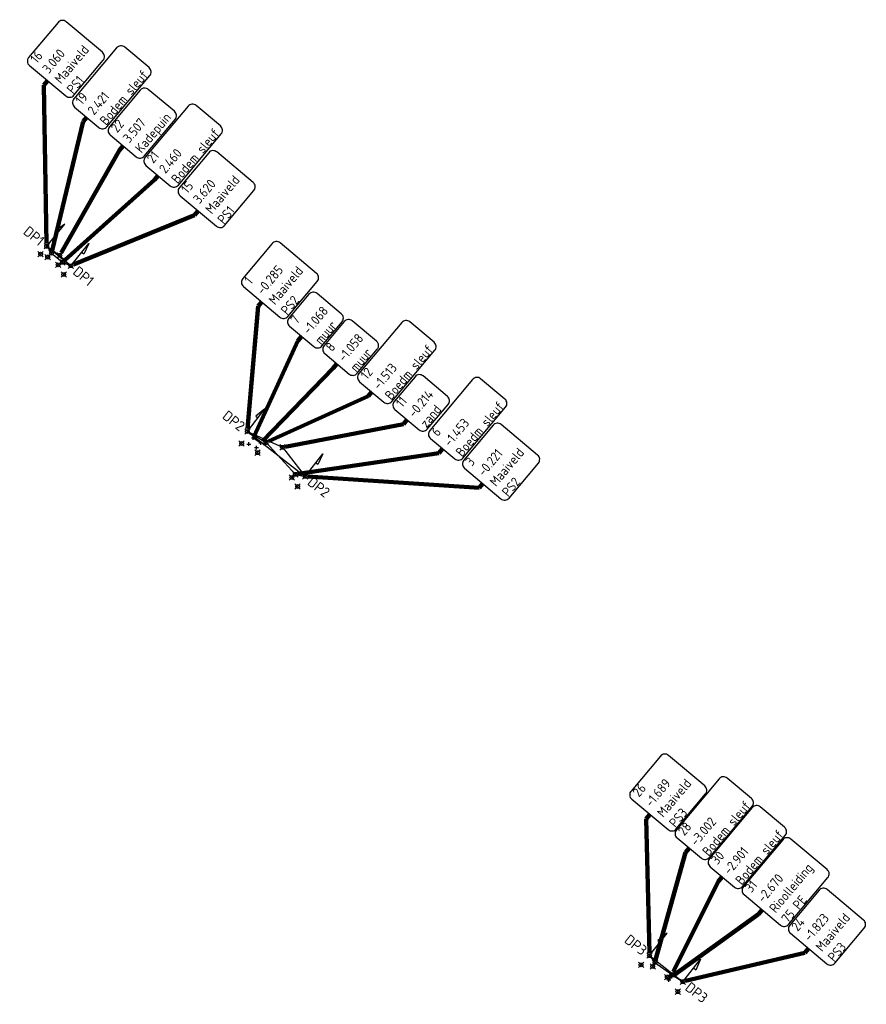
# Model space of a CAD drawing. Extents: x 108064 to 108442, y 445720 to 445860.
# Tile 1 of 3: x 108064 to 108108, y 445808 to 445860. Entities that reach past the tile are written whole.
import ezdxf
from ezdxf.enums import TextEntityAlignment as Align

# ---------------------------------------------------------------- set-up
doc = ezdxf.new("R2010")
doc.units = 0
doc.header["$LTSCALE"] = 7.5
doc.layers.get('0').update_dxf_attribs({"linetype": 'CONTINUOUS'})
for name, color, linetype in [('3dpoly bodem', 202, 'CONTINUOUS'), ('3dpoly kabels en leidingen', 12, 'CONTINUOUS'), ('3dpoly maaiveld', 52, 'CONTINUOUS'), ('MEETPUNT', 7, 'CONTINUOUS'), ('ONBEKENDE K en L', 103, 'CONTINUOUS'), ('PUNTOMSCHRIJVING', 7, 'CONTINUOUS'), ('R-WE-AL-PROFIELLOCATIE-S', 1, 'CONTINUOUS'), ('RIOLERING', 7, 'CONTINUOUS'), ('WATERLEIDING', 5, 'CONTINUOUS')]:
    doc.layers.add(name, color=color, linetype=linetype)
doc.styles.add('NLCS-ISO-ANNOTATIVE-T18', font='NLCS-ISO.ttf', dxfattribs={"height": 1.8})
doc.styles.get("Standard").update_dxf_attribs({"font": 'iso'})
doc.styles.add('Tekst25', font='isocp.shx', dxfattribs={"height": 2.5})
doc.dimstyles.get("Standard").update_dxf_attribs({"dimtxt": 1, "dimasz": 1, "dimexe": 0.18, "dimexo": 0.0625, "dimgap": 0.09, "dimtad": 0, "dimtih": 1, "dimtoh": 1, "dimdec": 3, "dimzin": 0, "dimdsep": 46, "dimtxsty": 'Standard', "dimcen": 0.09, "dimadec": 0, "dimazin": 0, "dimtfac": 1, "dimtdec": 3, "dimtofl": 0, "dimtmove": 0, "dimatfit": 3, "dimfxl": 1, "dimtolj": 1, "dimtzin": 0, "dimarcsym": 0})

# ---------------------------------------------------------------- blocks, each defined once
blk = doc.blocks.new('SAL-PROFIEL_LOCATIE_LINKS-SO')
at = {"color": 0, "linetype": 'ByBlock', "lineweight": -2}
blk.add_lwpolyline([(0, 0), (0, 5), (-0.5, 3), (0, 3)], dxfattribs=at)
at = {"color": 0, "linetype": 'ByBlock', "lineweight": -2, "style": 'NLCS-ISO-ANNOTATIVE-T18'}
blk.add_attdef('PROFNUMMER', text='', height=1.8, dxfattribs=at).set_placement((-1, 0), align=Align.MIDDLE_RIGHT)
blk = doc.blocks.new('SAL-PROFIEL_LOCATIE_RECHTS-SO')
at = {"color": 0, "linetype": 'ByBlock', "lineweight": -2}
blk.add_lwpolyline([(0, 0), (0, 5), (0.5, 3), (0, 3)], dxfattribs=at)
at = {"color": 0, "linetype": 'ByBlock', "lineweight": -2, "style": 'NLCS-ISO-ANNOTATIVE-T18'}
blk.add_attdef('PROFNUMMER', text='', height=1.8, dxfattribs=at).set_placement((1, 0), align=Align.MIDDLE_LEFT)
blk = doc.blocks.new('*U61')
at = {"color": 0, "linetype": 'ByBlock', "lineweight": -2, "transparency": 16777216}
for p, q in [((-0.71, -0.71), (0.71, 0.71)), ((-0.71, 0.71), (0.71, -0.71))]:
    blk.add_line(p, q, dxfattribs=at)
blk.add_circle((0, 0), 0.5, dxfattribs=at)
blk = doc.blocks.new('*U62', base_point=(108076.6, 445845.29, -0.285))
at = {"layer": 'PUNTOMSCHRIJVING', "color": 252, "linetype": 'ByBlock', "elevation": -0.285}
blk.add_lwpolyline([(108075.606, 445846.516, 0.414214), (108075.643, 445846.094), (108077.558, 445844.487, 0.414214), (108077.98, 445844.523), (108079.523, 445846.362, 0.414214), (108079.486, 445846.785), (108077.571, 445848.392, 0.414214), (108077.148, 445848.355), (108075.606, 445846.516)], format="xyb", dxfattribs=at)
at = {"layer": 'PUNTOMSCHRIJVING', "color": 252, "linetype": 'ByBlock', "insert": (108076.793, 445845.52, -0.285), "char_height": 0.5, "attachment_point": 4, "rotation": 50, "style": 'Tekst25'}
blk.add_mtext('1\\P-0.285\\PMaaiveld\\PPS2', dxfattribs=at)
blk = doc.blocks.new('*U66', base_point=(108075.544, 445837.84, -0.376))
at = {"layer": 'WATERLEIDING', "linetype": 'ByBlock', "lineweight": -2, "xscale": 0.2, "yscale": 0.2, "zscale": 0.2}
blk.add_blockref('*U61', (108075.544, 445837.84, -0.376), dxfattribs=at)
blk = doc.blocks.new('*U67', base_point=(108088.217, 445835.738, -0.221))
at = {"layer": 'PUNTOMSCHRIJVING', "color": 252, "linetype": 'ByBlock', "elevation": -0.221}
blk.add_lwpolyline([(108087.223, 445836.964, 0.414214), (108087.26, 445836.541), (108089.175, 445834.934, 0.414214), (108089.597, 445834.971), (108091.14, 445836.81, 0.414214), (108091.103, 445837.232), (108089.188, 445838.84, 0.414214), (108088.765, 445838.803), (108087.223, 445836.964)], format="xyb", dxfattribs=at)
at = {"layer": 'PUNTOMSCHRIJVING', "color": 252, "linetype": 'ByBlock', "insert": (108088.41, 445835.968, -0.221), "char_height": 0.5, "attachment_point": 4, "rotation": 50, "style": 'Tekst25'}
blk.add_mtext('3\\P-0.221\\PMaaiveld\\PPS2', dxfattribs=at)
blk = doc.blocks.new('*U71', base_point=(108078.487, 445835.585, -0.199))
at = {"layer": 'WATERLEIDING', "linetype": 'ByBlock', "lineweight": -2, "xscale": 0.2, "yscale": 0.2, "zscale": 0.2}
blk.add_blockref('*U61', (108078.487, 445835.585, -0.199), dxfattribs=at)
blk = doc.blocks.new('*U72', base_point=(108078.188, 445836.054, -1.459))
at = {"layer": 'WATERLEIDING', "linetype": 'ByBlock', "lineweight": -2, "xscale": 0.2, "yscale": 0.2, "zscale": 0.2}
blk.add_blockref('*U61', (108078.188, 445836.054, -1.459), dxfattribs=at)
blk = doc.blocks.new('*U73', base_point=(108086.109, 445837.571, -1.453))
at = {"layer": 'PUNTOMSCHRIJVING', "color": 252, "linetype": 'ByBlock', "elevation": -1.453}
blk.add_lwpolyline([(108085.433, 445838.529, 0.414214), (108085.47, 445838.107), (108086.747, 445837.035, 0.414214), (108087.17, 445837.072), (108089.42, 445839.754, 0.414214), (108089.383, 445840.177), (108088.107, 445841.248, 0.414214), (108087.684, 445841.211), (108085.433, 445838.529)], format="xyb", dxfattribs=at)
at = {"layer": 'PUNTOMSCHRIJVING', "color": 252, "linetype": 'ByBlock', "insert": (108086.302, 445837.801, -1.453), "char_height": 0.5, "attachment_point": 4, "rotation": 50, "style": 'Tekst25'}
blk.add_mtext('6\\P-1.453\\PBoedm sleuf', dxfattribs=at)
blk = doc.blocks.new('*U19')
at = {"color": 0, "linetype": 'ByBlock', "lineweight": -2, "transparency": 16777216}
for p, q in [((-1, 0), (1, 0)), ((0, -1), (0, 1))]:
    blk.add_line(p, q, dxfattribs=at)
blk = doc.blocks.new('*U77', base_point=(108078.701, 445843.47, -1.068))
at = {"layer": 'PUNTOMSCHRIJVING', "color": 252, "linetype": 'ByBlock', "elevation": -1.068}
blk.add_lwpolyline([(108078.025, 445844.428, 0.414214), (108078.062, 445844.005), (108079.339, 445842.934, 0.414214), (108079.762, 445842.971), (108080.822, 445844.235, 0.414214), (108080.785, 445844.657), (108079.509, 445845.729, 0.414214), (108079.086, 445845.692), (108078.025, 445844.428)], format="xyb", dxfattribs=at)
at = {"layer": 'PUNTOMSCHRIJVING', "color": 252, "linetype": 'ByBlock', "insert": (108078.894, 445843.699, -1.068), "char_height": 0.5, "attachment_point": 4, "rotation": 50, "style": 'Tekst25'}
blk.add_mtext('7\\P-1.068\\Pmuur', dxfattribs=at)
blk = doc.blocks.new('*U81', base_point=(108080.552, 445842.03, -1.058))
at = {"layer": 'PUNTOMSCHRIJVING', "color": 252, "linetype": 'ByBlock', "elevation": -1.058}
blk.add_lwpolyline([(108079.877, 445842.989, 0.414214), (108079.914, 445842.566), (108081.19, 445841.495, 0.414214), (108081.613, 445841.532), (108082.674, 445842.796, 0.414214), (108082.637, 445843.218), (108081.36, 445844.29, 0.414214), (108080.937, 445844.253), (108079.877, 445842.989)], format="xyb", dxfattribs=at)
at = {"layer": 'PUNTOMSCHRIJVING', "color": 252, "linetype": 'ByBlock', "insert": (108080.745, 445842.26, -1.058), "char_height": 0.5, "attachment_point": 4, "rotation": 50, "style": 'Tekst25'}
blk.add_mtext('8\\P-1.058\\Pmuur', dxfattribs=at)
blk = doc.blocks.new('*U85', base_point=(108076.326, 445837.624, -1.05))
at = {"layer": 'PUNTOMSCHRIJVING', "linetype": 'ByBlock', "lineweight": -2, "xscale": 0.1, "yscale": 0.1, "zscale": 0.1}
blk.add_blockref('*U19', (108076.326, 445837.624, -1.05), dxfattribs=at)
blk = doc.blocks.new('*U86', base_point=(108075.927, 445837.816, -1.067))
at = {"layer": 'PUNTOMSCHRIJVING', "linetype": 'ByBlock', "lineweight": -2, "xscale": 0.1, "yscale": 0.1, "zscale": 0.1}
blk.add_blockref('*U19', (108075.927, 445837.816, -1.067), dxfattribs=at)
blk = doc.blocks.new('*U87', base_point=(108084.24, 445839.096, -0.214))
at = {"layer": 'PUNTOMSCHRIJVING', "color": 252, "linetype": 'ByBlock', "elevation": -0.214}
blk.add_lwpolyline([(108083.565, 445840.054, 0.414214), (108083.602, 445839.631), (108084.879, 445838.56, 0.414214), (108085.301, 445838.597), (108086.394, 445839.899, 0.414214), (108086.357, 445840.322), (108085.08, 445841.393, 0.414214), (108084.658, 445841.356), (108083.565, 445840.054)], format="xyb", dxfattribs=at)
at = {"layer": 'PUNTOMSCHRIJVING', "color": 252, "linetype": 'ByBlock', "insert": (108084.433, 445839.325, -0.214), "char_height": 0.5, "attachment_point": 4, "rotation": 50, "style": 'Tekst25'}
blk.add_mtext('11\\P-0.214\\Pzand', dxfattribs=at)
blk = doc.blocks.new('*U91', base_point=(108082.386, 445840.557, -1.513))
at = {"layer": 'PUNTOMSCHRIJVING', "color": 252, "linetype": 'ByBlock', "elevation": -1.513}
blk.add_lwpolyline([(108081.711, 445841.516, 0.414214), (108081.748, 445841.093), (108083.025, 445840.021, 0.414214), (108083.447, 445840.058), (108085.698, 445842.741, 0.414214), (108085.661, 445843.163), (108084.384, 445844.235, 0.414214), (108083.961, 445844.198), (108081.711, 445841.516)], format="xyb", dxfattribs=at)
at = {"layer": 'PUNTOMSCHRIJVING', "color": 252, "linetype": 'ByBlock', "insert": (108082.579, 445840.787, -1.513), "char_height": 0.5, "attachment_point": 4, "rotation": 50, "style": 'Tekst25'}
blk.add_mtext('12\\P-1.513\\PBoedm sleuf', dxfattribs=at)
blk = doc.blocks.new('*U95', base_point=(108076.387, 445837.36, -1.498))
at = {"layer": 'WATERLEIDING', "linetype": 'ByBlock', "lineweight": -2, "xscale": 0.2, "yscale": 0.2, "zscale": 0.2}
blk.add_blockref('*U61', (108076.387, 445837.36, -1.498), dxfattribs=at)
blk = doc.blocks.new('*U96', base_point=(108066.198, 445846.731, 3.622))
at = {"layer": 'WATERLEIDING', "linetype": 'ByBlock', "lineweight": -2, "xscale": 0.2, "yscale": 0.2, "zscale": 0.2}
blk.add_blockref('*U61', (108066.198, 445846.731, 3.622), dxfattribs=at)
blk = doc.blocks.new('*U97', base_point=(108073.269, 445850.068, 3.62))
at = {"layer": 'PUNTOMSCHRIJVING', "color": 252, "linetype": 'ByBlock', "elevation": 3.62}
blk.add_lwpolyline([(108072.274, 445851.294, 0.414214), (108072.311, 445850.871), (108074.227, 445849.264, 0.414214), (108074.649, 445849.301), (108076.192, 445851.14, 0.414214), (108076.155, 445851.562), (108074.24, 445853.169, 0.414214), (108073.817, 445853.132), (108072.274, 445851.294)], format="xyb", dxfattribs=at)
at = {"layer": 'PUNTOMSCHRIJVING', "color": 252, "linetype": 'ByBlock', "insert": (108073.462, 445850.297, 3.62), "char_height": 0.5, "attachment_point": 4, "rotation": 50, "style": 'Tekst25'}
blk.add_mtext('15\\P3.620\\PMaaiveld\\PPS1', dxfattribs=at)
blk = doc.blocks.new('*U101', base_point=(108065.349, 445856.915, 3.06))
at = {"layer": 'PUNTOMSCHRIJVING', "color": 252, "linetype": 'ByBlock', "elevation": 3.06}
blk.add_lwpolyline([(108064.354, 445858.141, 0.414214), (108064.391, 445857.719), (108066.306, 445856.112, 0.414214), (108066.729, 445856.149), (108068.271, 445857.987, 0.414214), (108068.235, 445858.41), (108066.319, 445860.017, 0.414214), (108065.897, 445859.98), (108064.354, 445858.141)], format="xyb", dxfattribs=at)
at = {"layer": 'PUNTOMSCHRIJVING', "color": 252, "linetype": 'ByBlock', "insert": (108065.541, 445857.145, 3.06), "char_height": 0.5, "attachment_point": 4, "rotation": 50, "style": 'Tekst25'}
blk.add_mtext('16\\P3.060\\PMaaiveld\\PPS1', dxfattribs=at)
blk = doc.blocks.new('*U105', base_point=(108064.981, 445847.799, 3.067))
at = {"layer": 'WATERLEIDING', "linetype": 'ByBlock', "lineweight": -2, "xscale": 0.2, "yscale": 0.2, "zscale": 0.2}
blk.add_blockref('*U61', (108064.981, 445847.799, 3.067), dxfattribs=at)
blk = doc.blocks.new('*U106', base_point=(108065.355, 445847.645, 2.445))
at = {"layer": 'WATERLEIDING', "linetype": 'ByBlock', "lineweight": -2, "xscale": 0.2, "yscale": 0.2, "zscale": 0.2}
blk.add_blockref('*U61', (108065.355, 445847.645, 2.445), dxfattribs=at)
blk = doc.blocks.new('*U107', base_point=(108067.404, 445854.998, 2.421))
at = {"layer": 'PUNTOMSCHRIJVING', "color": 252, "linetype": 'ByBlock', "elevation": 2.421}
blk.add_lwpolyline([(108066.729, 445855.956, 0.414214), (108066.766, 445855.533), (108068.042, 445854.462, 0.414214), (108068.465, 445854.499), (108070.716, 445857.181, 0.414214), (108070.679, 445857.604), (108069.402, 445858.675, 0.414214), (108068.979, 445858.638), (108066.729, 445855.956)], format="xyb", dxfattribs=at)
at = {"layer": 'PUNTOMSCHRIJVING', "color": 252, "linetype": 'ByBlock', "insert": (108067.597, 445855.228, 2.421), "char_height": 0.5, "attachment_point": 4, "rotation": 50, "style": 'Tekst25'}
blk.add_mtext('19\\P2.421\\PBodem sleuf', dxfattribs=at)
blk = doc.blocks.new('*U111', base_point=(108065.904, 445847.233, 2.616))
at = {"layer": 'WATERLEIDING', "linetype": 'ByBlock', "lineweight": -2, "xscale": 0.2, "yscale": 0.2, "zscale": 0.2}
blk.add_blockref('*U61', (108065.904, 445847.233, 2.616), dxfattribs=at)
blk = doc.blocks.new('*U112', base_point=(108071.159, 445851.93, 2.46))
at = {"layer": 'PUNTOMSCHRIJVING', "color": 252, "linetype": 'ByBlock', "elevation": 2.46}
blk.add_lwpolyline([(108070.483, 445852.889, 0.414214), (108070.52, 445852.466), (108071.797, 445851.394, 0.414214), (108072.22, 445851.431), (108074.47, 445854.114, 0.414214), (108074.433, 445854.536), (108073.157, 445855.608, 0.414214), (108072.734, 445855.571), (108070.483, 445852.889)], format="xyb", dxfattribs=at)
at = {"layer": 'PUNTOMSCHRIJVING', "color": 252, "linetype": 'ByBlock', "insert": (108071.352, 445852.16, 2.46), "char_height": 0.5, "attachment_point": 4, "rotation": 50, "style": 'Tekst25'}
blk.add_mtext('21\\P2.460\\PBodem sleuf', dxfattribs=at)
blk = doc.blocks.new('*U116', base_point=(108069.323, 445853.491, 3.507))
at = {"layer": 'PUNTOMSCHRIJVING', "color": 252, "linetype": 'ByBlock', "elevation": 3.507}
blk.add_lwpolyline([(108068.599, 445854.49, 0.414214), (108068.636, 445854.067), (108070.009, 445852.915, 0.414214), (108070.431, 445852.952), (108072.052, 445854.883, 0.414214), (108072.015, 445855.306), (108070.642, 445856.458, 0.414214), (108070.219, 445856.421), (108068.599, 445854.49)], format="xyb", dxfattribs=at)
at = {"layer": 'PUNTOMSCHRIJVING', "color": 252, "linetype": 'ByBlock', "insert": (108069.515, 445853.721, 3.507), "char_height": 0.5, "attachment_point": 4, "rotation": 50, "style": 'Tekst25'}
blk.add_mtext('22\\P3.507\\PKadepuin', dxfattribs=at)
blk = doc.blocks.new('*U120', base_point=(108098.47, 445809.026, -1.877))
at = {"layer": 'WATERLEIDING', "linetype": 'ByBlock', "lineweight": -2, "xscale": 0.2, "yscale": 0.2, "zscale": 0.2}
blk.add_blockref('*U61', (108098.47, 445809.026, -1.877), dxfattribs=at)
blk = doc.blocks.new('*U121', base_point=(108105.344, 445811.289, -1.823))
at = {"layer": 'PUNTOMSCHRIJVING', "color": 252, "linetype": 'ByBlock', "elevation": -1.823}
blk.add_lwpolyline([(108104.349, 445812.515, 0.414214), (108104.386, 445812.092), (108106.301, 445810.485, 0.414214), (108106.724, 445810.522), (108108.267, 445812.36, 0.414214), (108108.23, 445812.783), (108106.314, 445814.39, 0.414214), (108105.892, 445814.353), (108104.349, 445812.515)], format="xyb", dxfattribs=at)
at = {"layer": 'PUNTOMSCHRIJVING', "color": 252, "linetype": 'ByBlock', "insert": (108105.537, 445811.518, -1.823), "char_height": 0.5, "attachment_point": 4, "rotation": 50, "style": 'Tekst25'}
blk.add_mtext('24\\P-1.823\\PMaaiveld\\PPS3', dxfattribs=at)
blk = doc.blocks.new('*U125', base_point=(108096.537, 445810.431, -1.728))
at = {"layer": 'WATERLEIDING', "linetype": 'ByBlock', "lineweight": -2, "xscale": 0.2, "yscale": 0.2, "zscale": 0.2}
blk.add_blockref('*U61', (108096.537, 445810.431, -1.728), dxfattribs=at)
blk = doc.blocks.new('*U126', base_point=(108097.003, 445818.345, -1.689))
at = {"layer": 'PUNTOMSCHRIJVING', "color": 252, "linetype": 'ByBlock', "elevation": -1.689}
blk.add_lwpolyline([(108096.008, 445819.572, 0.414214), (108096.045, 445819.149), (108097.961, 445817.542, 0.414214), (108098.383, 445817.579), (108099.926, 445819.417, 0.414214), (108099.889, 445819.84), (108097.974, 445821.447, 0.414214), (108097.551, 445821.41), (108096.008, 445819.572)], format="xyb", dxfattribs=at)
at = {"layer": 'PUNTOMSCHRIJVING', "color": 252, "linetype": 'ByBlock', "insert": (108097.196, 445818.575, -1.689), "char_height": 0.5, "attachment_point": 4, "rotation": 50, "style": 'Tekst25'}
blk.add_mtext('26\\P-1.689\\PMaaiveld\\PPS3', dxfattribs=at)
blk = doc.blocks.new('*U130', base_point=(108097.149, 445810.345, -3.042))
at = {"layer": 'WATERLEIDING', "linetype": 'ByBlock', "lineweight": -2, "xscale": 0.2, "yscale": 0.2, "zscale": 0.2}
blk.add_blockref('*U61', (108097.149, 445810.345, -3.042), dxfattribs=at)
blk = doc.blocks.new('*U131', base_point=(108099.067, 445816.576, -3.002))
at = {"layer": 'PUNTOMSCHRIJVING', "color": 252, "linetype": 'ByBlock', "elevation": -3.002}
blk.add_lwpolyline([(108098.391, 445817.534, 0.414214), (108098.428, 445817.112), (108099.705, 445816.04, 0.414214), (108100.128, 445816.077), (108102.378, 445818.759, 0.414214), (108102.341, 445819.182), (108101.064, 445820.253, 0.414214), (108100.642, 445820.216), (108098.391, 445817.534)], format="xyb", dxfattribs=at)
at = {"layer": 'PUNTOMSCHRIJVING', "color": 252, "linetype": 'ByBlock', "insert": (108099.259, 445816.806, -3.002), "char_height": 0.5, "attachment_point": 4, "rotation": 50, "style": 'Tekst25'}
blk.add_mtext('28\\P-3.002\\PBodem sleuf', dxfattribs=at)
blk = doc.blocks.new('*U135', base_point=(108097.918, 445809.793, -3.039))
at = {"layer": 'WATERLEIDING', "linetype": 'ByBlock', "lineweight": -2, "xscale": 0.2, "yscale": 0.2, "zscale": 0.2}
blk.add_blockref('*U61', (108097.918, 445809.793, -3.039), dxfattribs=at)
blk = doc.blocks.new('*U136', base_point=(108100.806, 445815.06, -2.901))
at = {"layer": 'PUNTOMSCHRIJVING', "color": 252, "linetype": 'ByBlock', "elevation": -2.901}
blk.add_lwpolyline([(108100.13, 445816.018, 0.414214), (108100.167, 445815.595), (108101.444, 445814.524, 0.414214), (108101.867, 445814.561), (108104.117, 445817.243, 0.414214), (108104.08, 445817.666), (108102.803, 445818.737, 0.414214), (108102.381, 445818.7), (108100.13, 445816.018)], format="xyb", dxfattribs=at)
at = {"layer": 'PUNTOMSCHRIJVING', "color": 252, "linetype": 'ByBlock', "insert": (108100.998, 445815.29, -2.901), "char_height": 0.5, "attachment_point": 4, "rotation": 50, "style": 'Tekst25'}
blk.add_mtext('30\\P-2.901\\PBodem sleuf', dxfattribs=at)
blk = doc.blocks.new('*U140', base_point=(108102.907, 445813.321, -2.67))
at = {"layer": 'PUNTOMSCHRIJVING', "color": 252, "linetype": 'ByBlock', "elevation": -2.67}
blk.add_lwpolyline([(108101.912, 445814.547, 0.414214), (108101.949, 445814.125), (108103.864, 445812.518, 0.414214), (108104.287, 445812.555), (108106.355, 445815.02, 0.414214), (108106.318, 445815.443), (108104.403, 445817.05, 0.414214), (108103.981, 445817.013), (108101.912, 445814.547)], format="xyb", dxfattribs=at)
at = {"layer": 'PUNTOMSCHRIJVING', "color": 252, "linetype": 'ByBlock', "insert": (108103.099, 445813.551, -2.67), "char_height": 0.5, "attachment_point": 4, "rotation": 50, "style": 'Tekst25'}
blk.add_mtext('31\\P-2.670\\PRioolleiding\\P75 PE', dxfattribs=at)
blk = doc.blocks.new('*U144', base_point=(108097.997, 445809.644, -2.649))
at = {"layer": 'PUNTOMSCHRIJVING', "linetype": 'ByBlock', "lineweight": -2, "xscale": 0.1, "yscale": 0.1, "zscale": 0.1}
blk.add_blockref('*U19', (108097.997, 445809.644, -2.649), dxfattribs=at)
blk = doc.blocks.new('*U63')
at = {"layer": 'PUNTOMSCHRIJVING', "linetype": 'ByBlock', "lineweight": -2}
blk.add_blockref('*U62', (108076.6, 445845.29, -0.285), dxfattribs=at)
at = {"layer": 'PUNTOMSCHRIJVING', "color": 252, "linetype": 'ByBlock'}
blk.add_leader([(108075.859, 445838.617, -0.285), (108076.407, 445845.06, -0.285), (108076.6, 445845.29, -0.285)], dimstyle='Standard', override={"dimscale": 1, "dimasz": 0.3, "dimclrd": 252, "dimlwd": 65535}, dxfattribs=at)
blk = doc.blocks.new('*U64', base_point=(108075.85, 445838.476, -0.285))
at = {"layer": 'PUNTOMSCHRIJVING', "linetype": 'ByBlock', "lineweight": -2}
blk.add_blockref('*U63', (0, 0), dxfattribs=at)
blk = doc.blocks.new('*U65', base_point=(108075.85, 445838.476, -0.285))
at = {"layer": 'PUNTOMSCHRIJVING', "linetype": 'ByBlock', "lineweight": -2}
blk.add_blockref('*U64', (108075.85, 445838.476, -0.285), dxfattribs=at)
at = {"layer": 'WATERLEIDING', "linetype": 'ByBlock', "lineweight": -2, "xscale": 0.2, "yscale": 0.2, "zscale": 0.2}
blk.add_blockref('*U61', (108075.85, 445838.476, -0.285), dxfattribs=at)
blk = doc.blocks.new('*U68')
at = {"layer": 'PUNTOMSCHRIJVING', "linetype": 'ByBlock', "lineweight": -2}
blk.add_blockref('*U67', (108088.217, 445835.738, -0.221), dxfattribs=at)
at = {"layer": 'PUNTOMSCHRIJVING', "color": 252, "linetype": 'ByBlock'}
blk.add_leader([(108079.024, 445836.107, -0.221), (108088.024, 445835.508, -0.221), (108088.217, 445835.738, -0.221)], dimstyle='Standard', override={"dimscale": 1, "dimasz": 0.3, "dimclrd": 252, "dimlwd": 65535}, dxfattribs=at)
blk = doc.blocks.new('*U69', base_point=(108078.883, 445836.113, -0.221))
at = {"layer": 'PUNTOMSCHRIJVING', "linetype": 'ByBlock', "lineweight": -2}
blk.add_blockref('*U68', (0, 0), dxfattribs=at)
blk = doc.blocks.new('*U70', base_point=(108078.883, 445836.113, -0.221))
at = {"layer": 'PUNTOMSCHRIJVING', "linetype": 'ByBlock', "lineweight": -2}
blk.add_blockref('*U69', (108078.883, 445836.113, -0.221), dxfattribs=at)
at = {"layer": 'WATERLEIDING', "linetype": 'ByBlock', "lineweight": -2, "xscale": 0.2, "yscale": 0.2, "zscale": 0.2}
blk.add_blockref('*U61', (108078.883, 445836.113, -0.221), dxfattribs=at)
blk = doc.blocks.new('*U74')
at = {"layer": 'PUNTOMSCHRIJVING', "linetype": 'ByBlock', "lineweight": -2}
blk.add_blockref('*U73', (108086.109, 445837.571, -1.453), dxfattribs=at)
at = {"layer": 'PUNTOMSCHRIJVING', "color": 252, "linetype": 'ByBlock'}
blk.add_leader([(108078.51, 445836.247, -1.453), (108085.916, 445837.341, -1.453), (108086.109, 445837.571, -1.453)], dimstyle='Standard', override={"dimscale": 1, "dimasz": 0.3, "dimclrd": 252, "dimlwd": 65535}, dxfattribs=at)
blk = doc.blocks.new('*U75', base_point=(108078.369, 445836.221, -1.453))
at = {"layer": 'PUNTOMSCHRIJVING', "linetype": 'ByBlock', "lineweight": -2}
blk.add_blockref('*U74', (0, 0), dxfattribs=at)
blk = doc.blocks.new('*U76', base_point=(108078.369, 445836.221, -1.453))
at = {"layer": 'PUNTOMSCHRIJVING', "linetype": 'ByBlock', "lineweight": -2}
blk.add_blockref('*U75', (108078.369, 445836.221, -1.453), dxfattribs=at)
at = {"layer": 'WATERLEIDING', "linetype": 'ByBlock', "lineweight": -2, "xscale": 0.2, "yscale": 0.2, "zscale": 0.2}
blk.add_blockref('*U61', (108078.369, 445836.221, -1.453), dxfattribs=at)
blk = doc.blocks.new('*U78')
at = {"layer": 'PUNTOMSCHRIJVING', "linetype": 'ByBlock', "lineweight": -2}
blk.add_blockref('*U77', (108078.701, 445843.47, -1.068), dxfattribs=at)
at = {"layer": 'PUNTOMSCHRIJVING', "color": 252, "linetype": 'ByBlock'}
blk.add_leader([(108076.203, 445838.233, -1.068), (108078.508, 445843.24, -1.068), (108078.701, 445843.47, -1.068)], dimstyle='Standard', override={"dimscale": 1, "dimasz": 0.3, "dimclrd": 252, "dimlwd": 65535}, dxfattribs=at)
blk = doc.blocks.new('*U79', base_point=(108076.161, 445838.133, -1.068))
at = {"layer": 'PUNTOMSCHRIJVING', "linetype": 'ByBlock', "lineweight": -2}
blk.add_blockref('*U78', (0, 0), dxfattribs=at)
blk = doc.blocks.new('*U80', base_point=(108076.161, 445838.133, -1.068))
at = {"layer": 'PUNTOMSCHRIJVING', "linetype": 'ByBlock', "lineweight": -2}
blk.add_blockref('*U79', (108076.161, 445838.133, -1.068), dxfattribs=at)
at = {"layer": 'PUNTOMSCHRIJVING', "linetype": 'ByBlock', "lineweight": -2, "xscale": 0.1, "yscale": 0.1, "zscale": 0.1}
blk.add_blockref('*U19', (108076.161, 445838.133, -1.068), dxfattribs=at)
blk = doc.blocks.new('*U82')
at = {"layer": 'PUNTOMSCHRIJVING', "linetype": 'ByBlock', "lineweight": -2}
blk.add_blockref('*U81', (108080.552, 445842.03, -1.058), dxfattribs=at)
at = {"layer": 'PUNTOMSCHRIJVING', "color": 252, "linetype": 'ByBlock'}
blk.add_leader([(108076.645, 445837.971, -1.058), (108080.359, 445841.801, -1.058), (108080.552, 445842.03, -1.058)], dimstyle='Standard', override={"dimscale": 1, "dimasz": 0.3, "dimclrd": 252, "dimlwd": 65535}, dxfattribs=at)
blk = doc.blocks.new('*U83', base_point=(108076.556, 445837.871, -1.058))
at = {"layer": 'PUNTOMSCHRIJVING', "linetype": 'ByBlock', "lineweight": -2}
blk.add_blockref('*U82', (0, 0), dxfattribs=at)
blk = doc.blocks.new('*U84', base_point=(108076.556, 445837.871, -1.058))
at = {"layer": 'PUNTOMSCHRIJVING', "linetype": 'ByBlock', "lineweight": -2}
blk.add_blockref('*U83', (108076.556, 445837.871, -1.058), dxfattribs=at)
at = {"layer": 'PUNTOMSCHRIJVING', "linetype": 'ByBlock', "lineweight": -2, "xscale": 0.1, "yscale": 0.1, "zscale": 0.1}
blk.add_blockref('*U19', (108076.556, 445837.871, -1.058), dxfattribs=at)
blk = doc.blocks.new('*U88')
at = {"layer": 'PUNTOMSCHRIJVING', "linetype": 'ByBlock', "lineweight": -2}
blk.add_blockref('*U87', (108084.24, 445839.096, -0.214), dxfattribs=at)
at = {"layer": 'PUNTOMSCHRIJVING', "color": 252, "linetype": 'ByBlock'}
blk.add_leader([(108077.837, 445837.675, -0.214), (108084.047, 445838.866, -0.214), (108084.24, 445839.096, -0.214)], dimstyle='Standard', override={"dimscale": 1, "dimasz": 0.3, "dimclrd": 252, "dimlwd": 65535}, dxfattribs=at)
blk = doc.blocks.new('*U89', base_point=(108077.696, 445837.642, -0.214))
at = {"layer": 'PUNTOMSCHRIJVING', "linetype": 'ByBlock', "lineweight": -2}
blk.add_blockref('*U88', (0, 0), dxfattribs=at)
blk = doc.blocks.new('*U90', base_point=(108077.696, 445837.642, -0.214))
at = {"layer": 'PUNTOMSCHRIJVING', "linetype": 'ByBlock', "lineweight": -2}
blk.add_blockref('*U89', (108077.696, 445837.642, -0.214), dxfattribs=at)
at = {"layer": 'WATERLEIDING', "linetype": 'ByBlock', "lineweight": -2, "xscale": 0.2, "yscale": 0.2, "zscale": 0.2}
blk.add_blockref('*U61', (108077.696, 445837.642, -0.214), dxfattribs=at)
blk = doc.blocks.new('*U92')
at = {"layer": 'PUNTOMSCHRIJVING', "linetype": 'ByBlock', "lineweight": -2}
blk.add_blockref('*U91', (108082.386, 445840.557, -1.513), dxfattribs=at)
at = {"layer": 'PUNTOMSCHRIJVING', "color": 252, "linetype": 'ByBlock'}
blk.add_leader([(108076.97, 445837.962, -1.513), (108082.193, 445840.327, -1.513), (108082.386, 445840.557, -1.513)], dimstyle='Standard', override={"dimscale": 1, "dimasz": 0.3, "dimclrd": 252, "dimlwd": 65535}, dxfattribs=at)
blk = doc.blocks.new('*U93', base_point=(108076.829, 445837.89, -1.513))
at = {"layer": 'PUNTOMSCHRIJVING', "linetype": 'ByBlock', "lineweight": -2}
blk.add_blockref('*U92', (0, 0), dxfattribs=at)
blk = doc.blocks.new('*U94', base_point=(108076.829, 445837.89, -1.513))
at = {"layer": 'PUNTOMSCHRIJVING', "linetype": 'ByBlock', "lineweight": -2}
blk.add_blockref('*U93', (108076.829, 445837.89, -1.513), dxfattribs=at)
at = {"layer": 'WATERLEIDING', "linetype": 'ByBlock', "lineweight": -2, "xscale": 0.2, "yscale": 0.2, "zscale": 0.2}
blk.add_blockref('*U61', (108076.829, 445837.89, -1.513), dxfattribs=at)
blk = doc.blocks.new('*U98')
at = {"layer": 'PUNTOMSCHRIJVING', "linetype": 'ByBlock', "lineweight": -2}
blk.add_blockref('*U97', (108073.269, 445850.068, 3.62), dxfattribs=at)
at = {"layer": 'PUNTOMSCHRIJVING', "color": 252, "linetype": 'ByBlock'}
blk.add_leader([(108066.709, 445847.251, 3.62), (108073.076, 445849.838, 3.62), (108073.269, 445850.068, 3.62)], dimstyle='Standard', override={"dimscale": 1, "dimasz": 0.3, "dimclrd": 252, "dimlwd": 65535}, dxfattribs=at)
blk = doc.blocks.new('*U99', base_point=(108066.568, 445847.187, 3.62))
at = {"layer": 'PUNTOMSCHRIJVING', "linetype": 'ByBlock', "lineweight": -2}
blk.add_blockref('*U98', (0, 0), dxfattribs=at)
blk = doc.blocks.new('*U100', base_point=(108066.568, 445847.187, 3.62))
at = {"layer": 'PUNTOMSCHRIJVING', "linetype": 'ByBlock', "lineweight": -2}
blk.add_blockref('*U99', (108066.568, 445847.187, 3.62), dxfattribs=at)
at = {"layer": 'WATERLEIDING', "linetype": 'ByBlock', "lineweight": -2, "xscale": 0.2, "yscale": 0.2, "zscale": 0.2}
blk.add_blockref('*U61', (108066.568, 445847.187, 3.62), dxfattribs=at)
blk = doc.blocks.new('*U102')
at = {"layer": 'PUNTOMSCHRIJVING', "linetype": 'ByBlock', "lineweight": -2}
blk.add_blockref('*U101', (108065.349, 445856.915, 3.06), dxfattribs=at)
at = {"layer": 'PUNTOMSCHRIJVING', "color": 252, "linetype": 'ByBlock'}
blk.add_leader([(108065.299, 445848.352, 3.06), (108065.156, 445856.685, 3.06), (108065.349, 445856.915, 3.06)], dimstyle='Standard', override={"dimscale": 1, "dimasz": 0.3, "dimclrd": 252, "dimlwd": 65535}, dxfattribs=at)
blk = doc.blocks.new('*U103', base_point=(108065.303, 445848.211, 3.06))
at = {"layer": 'PUNTOMSCHRIJVING', "linetype": 'ByBlock', "lineweight": -2}
blk.add_blockref('*U102', (0, 0), dxfattribs=at)
blk = doc.blocks.new('*U104', base_point=(108065.303, 445848.211, 3.06))
at = {"layer": 'PUNTOMSCHRIJVING', "linetype": 'ByBlock', "lineweight": -2}
blk.add_blockref('*U103', (108065.303, 445848.211, 3.06), dxfattribs=at)
at = {"layer": 'WATERLEIDING', "linetype": 'ByBlock', "lineweight": -2, "xscale": 0.2, "yscale": 0.2, "zscale": 0.2}
blk.add_blockref('*U61', (108065.303, 445848.211, 3.06), dxfattribs=at)
blk = doc.blocks.new('*U108')
at = {"layer": 'PUNTOMSCHRIJVING', "linetype": 'ByBlock', "lineweight": -2}
blk.add_blockref('*U107', (108067.404, 445854.998, 2.421), dxfattribs=at)
at = {"layer": 'PUNTOMSCHRIJVING', "color": 252, "linetype": 'ByBlock'}
blk.add_leader([(108065.588, 445847.99, 2.421), (108067.211, 445854.768, 2.421), (108067.404, 445854.998, 2.421)], dimstyle='Standard', override={"dimscale": 1, "dimasz": 0.3, "dimclrd": 252, "dimlwd": 65535}, dxfattribs=at)
blk = doc.blocks.new('*U109', base_point=(108065.557, 445847.849, 2.421))
at = {"layer": 'PUNTOMSCHRIJVING', "linetype": 'ByBlock', "lineweight": -2}
blk.add_blockref('*U108', (0, 0), dxfattribs=at)
blk = doc.blocks.new('*U110', base_point=(108065.557, 445847.849, 2.421))
at = {"layer": 'PUNTOMSCHRIJVING', "linetype": 'ByBlock', "lineweight": -2}
blk.add_blockref('*U109', (108065.557, 445847.849, 2.421), dxfattribs=at)
at = {"layer": 'WATERLEIDING', "linetype": 'ByBlock', "lineweight": -2, "xscale": 0.2, "yscale": 0.2, "zscale": 0.2}
blk.add_blockref('*U61', (108065.557, 445847.849, 2.421), dxfattribs=at)
blk = doc.blocks.new('*U113')
at = {"layer": 'PUNTOMSCHRIJVING', "linetype": 'ByBlock', "lineweight": -2}
blk.add_blockref('*U112', (108071.159, 445851.93, 2.46), dxfattribs=at)
at = {"layer": 'PUNTOMSCHRIJVING', "color": 252, "linetype": 'ByBlock'}
blk.add_leader([(108066.278, 445847.505, 2.46), (108070.966, 445851.7, 2.46), (108071.159, 445851.93, 2.46)], dimstyle='Standard', override={"dimscale": 1, "dimasz": 0.3, "dimclrd": 252, "dimlwd": 65535}, dxfattribs=at)
blk = doc.blocks.new('*U114', base_point=(108066.137, 445847.368, 2.46))
at = {"layer": 'PUNTOMSCHRIJVING', "linetype": 'ByBlock', "lineweight": -2}
blk.add_blockref('*U113', (0, 0), dxfattribs=at)
blk = doc.blocks.new('*U115', base_point=(108066.137, 445847.368, 2.46))
at = {"layer": 'PUNTOMSCHRIJVING', "linetype": 'ByBlock', "lineweight": -2}
blk.add_blockref('*U114', (108066.137, 445847.368, 2.46), dxfattribs=at)
at = {"layer": 'WATERLEIDING', "linetype": 'ByBlock', "lineweight": -2, "xscale": 0.2, "yscale": 0.2, "zscale": 0.2}
blk.add_blockref('*U61', (108066.137, 445847.368, 2.46), dxfattribs=at)
blk = doc.blocks.new('*U117')
at = {"layer": 'PUNTOMSCHRIJVING', "linetype": 'ByBlock', "lineweight": -2}
blk.add_blockref('*U116', (108069.323, 445853.491, 3.507), dxfattribs=at)
at = {"layer": 'PUNTOMSCHRIJVING', "color": 252, "linetype": 'ByBlock'}
blk.add_leader([(108066.069, 445847.872, 3.507), (108069.13, 445853.262, 3.507), (108069.323, 445853.491, 3.507)], dimstyle='Standard', override={"dimscale": 1, "dimasz": 0.3, "dimclrd": 252, "dimlwd": 65535}, dxfattribs=at)
blk = doc.blocks.new('*U118', base_point=(108065.995, 445847.731, 3.507))
at = {"layer": 'PUNTOMSCHRIJVING', "linetype": 'ByBlock', "lineweight": -2}
blk.add_blockref('*U117', (0, 0), dxfattribs=at)
blk = doc.blocks.new('*U119', base_point=(108065.995, 445847.731, 3.507))
at = {"layer": 'PUNTOMSCHRIJVING', "linetype": 'ByBlock', "lineweight": -2}
blk.add_blockref('*U118', (108065.995, 445847.731, 3.507), dxfattribs=at)
at = {"layer": 'WATERLEIDING', "linetype": 'ByBlock', "lineweight": -2, "xscale": 0.2, "yscale": 0.2, "zscale": 0.2}
blk.add_blockref('*U61', (108065.995, 445847.731, 3.507), dxfattribs=at)
blk = doc.blocks.new('*U122')
at = {"layer": 'PUNTOMSCHRIJVING', "linetype": 'ByBlock', "lineweight": -2}
blk.add_blockref('*U121', (108105.344, 445811.289, -1.823), dxfattribs=at)
at = {"layer": 'PUNTOMSCHRIJVING', "color": 252, "linetype": 'ByBlock'}
blk.add_leader([(108098.874, 445809.586, -1.823), (108105.151, 445811.059, -1.823), (108105.344, 445811.289, -1.823)], dimstyle='Standard', override={"dimscale": 1, "dimasz": 0.3, "dimclrd": 252, "dimlwd": 65535}, dxfattribs=at)
blk = doc.blocks.new('*U123', base_point=(108098.733, 445809.547, -1.823))
at = {"layer": 'PUNTOMSCHRIJVING', "linetype": 'ByBlock', "lineweight": -2}
blk.add_blockref('*U122', (0, 0), dxfattribs=at)
blk = doc.blocks.new('*U124', base_point=(108098.733, 445809.547, -1.823))
at = {"layer": 'PUNTOMSCHRIJVING', "linetype": 'ByBlock', "lineweight": -2}
blk.add_blockref('*U123', (108098.733, 445809.547, -1.823), dxfattribs=at)
at = {"layer": 'WATERLEIDING', "linetype": 'ByBlock', "lineweight": -2, "xscale": 0.2, "yscale": 0.2, "zscale": 0.2}
blk.add_blockref('*U61', (108098.733, 445809.547, -1.823), dxfattribs=at)
blk = doc.blocks.new('*U127')
at = {"layer": 'PUNTOMSCHRIJVING', "linetype": 'ByBlock', "lineweight": -2}
blk.add_blockref('*U126', (108097.003, 445818.345, -1.689), dxfattribs=at)
at = {"layer": 'PUNTOMSCHRIJVING', "color": 252, "linetype": 'ByBlock'}
blk.add_leader([(108096.977, 445811.061, -1.689), (108096.81, 445818.116, -1.689), (108097.003, 445818.345, -1.689)], dimstyle='Standard', override={"dimscale": 1, "dimasz": 0.3, "dimclrd": 252, "dimlwd": 65535}, dxfattribs=at)
blk = doc.blocks.new('*U128', base_point=(108096.982, 445810.92, -1.689))
at = {"layer": 'PUNTOMSCHRIJVING', "linetype": 'ByBlock', "lineweight": -2}
blk.add_blockref('*U127', (0, 0), dxfattribs=at)
blk = doc.blocks.new('*U129', base_point=(108096.982, 445810.92, -1.689))
at = {"layer": 'PUNTOMSCHRIJVING', "linetype": 'ByBlock', "lineweight": -2}
blk.add_blockref('*U128', (108096.982, 445810.92, -1.689), dxfattribs=at)
at = {"layer": 'WATERLEIDING', "linetype": 'ByBlock', "lineweight": -2, "xscale": 0.2, "yscale": 0.2, "zscale": 0.2}
blk.add_blockref('*U61', (108096.982, 445810.92, -1.689), dxfattribs=at)
blk = doc.blocks.new('*U132')
at = {"layer": 'PUNTOMSCHRIJVING', "linetype": 'ByBlock', "lineweight": -2}
blk.add_blockref('*U131', (108099.067, 445816.576, -3.002), dxfattribs=at)
at = {"layer": 'PUNTOMSCHRIJVING', "color": 252, "linetype": 'ByBlock'}
blk.add_leader([(108097.304, 445810.699, -3.002), (108098.874, 445816.346, -3.002), (108099.067, 445816.576, -3.002)], dimstyle='Standard', override={"dimscale": 1, "dimasz": 0.3, "dimclrd": 252, "dimlwd": 65535}, dxfattribs=at)
blk = doc.blocks.new('*U133', base_point=(108097.269, 445810.558, -3.002))
at = {"layer": 'PUNTOMSCHRIJVING', "linetype": 'ByBlock', "lineweight": -2}
blk.add_blockref('*U132', (0, 0), dxfattribs=at)
blk = doc.blocks.new('*U134', base_point=(108097.269, 445810.558, -3.002))
at = {"layer": 'PUNTOMSCHRIJVING', "linetype": 'ByBlock', "lineweight": -2}
blk.add_blockref('*U133', (108097.269, 445810.558, -3.002), dxfattribs=at)
at = {"layer": 'WATERLEIDING', "linetype": 'ByBlock', "lineweight": -2, "xscale": 0.2, "yscale": 0.2, "zscale": 0.2}
blk.add_blockref('*U61', (108097.269, 445810.558, -3.002), dxfattribs=at)
blk = doc.blocks.new('*U137')
at = {"layer": 'PUNTOMSCHRIJVING', "linetype": 'ByBlock', "lineweight": -2}
blk.add_blockref('*U136', (108100.806, 445815.06, -2.901), dxfattribs=at)
at = {"layer": 'PUNTOMSCHRIJVING', "color": 252, "linetype": 'ByBlock'}
blk.add_leader([(108098.22, 445810.067, -2.901), (108100.613, 445814.83, -2.901), (108100.806, 445815.06, -2.901)], dimstyle='Standard', override={"dimscale": 1, "dimasz": 0.3, "dimclrd": 252, "dimlwd": 65535}, dxfattribs=at)
blk = doc.blocks.new('*U138', base_point=(108098.155, 445809.926, -2.901))
at = {"layer": 'PUNTOMSCHRIJVING', "linetype": 'ByBlock', "lineweight": -2}
blk.add_blockref('*U137', (0, 0), dxfattribs=at)
blk = doc.blocks.new('*U139', base_point=(108098.155, 445809.926, -2.901))
at = {"layer": 'PUNTOMSCHRIJVING', "linetype": 'ByBlock', "lineweight": -2}
blk.add_blockref('*U138', (108098.155, 445809.926, -2.901), dxfattribs=at)
at = {"layer": 'WATERLEIDING', "linetype": 'ByBlock', "lineweight": -2, "xscale": 0.2, "yscale": 0.2, "zscale": 0.2}
blk.add_blockref('*U61', (108098.155, 445809.926, -2.901), dxfattribs=at)
blk = doc.blocks.new('*U141')
at = {"layer": 'PUNTOMSCHRIJVING', "linetype": 'ByBlock', "lineweight": -2}
blk.add_blockref('*U140', (108102.907, 445813.321, -2.67), dxfattribs=at)
at = {"layer": 'PUNTOMSCHRIJVING', "color": 252, "linetype": 'ByBlock'}
blk.add_leader([(108098.256, 445809.9, -2.67), (108102.714, 445813.091, -2.67), (108102.907, 445813.321, -2.67)], dimstyle='Standard', override={"dimscale": 1, "dimasz": 0.3, "dimclrd": 252, "dimlwd": 65535}, dxfattribs=at)
blk = doc.blocks.new('*U142', base_point=(108098.156, 445809.821, -2.67))
at = {"layer": 'PUNTOMSCHRIJVING', "linetype": 'ByBlock', "lineweight": -2}
blk.add_blockref('*U141', (0, 0), dxfattribs=at)
blk = doc.blocks.new('*U143', base_point=(108098.156, 445809.821, -2.67))
at = {"layer": 'PUNTOMSCHRIJVING', "linetype": 'ByBlock', "lineweight": -2}
blk.add_blockref('*U142', (108098.156, 445809.821, -2.67), dxfattribs=at)
at = {"layer": 'PUNTOMSCHRIJVING', "linetype": 'ByBlock', "lineweight": -2, "xscale": 0.1, "yscale": 0.1, "zscale": 0.1}
blk.add_blockref('*U19', (108098.156, 445809.821, -2.67), dxfattribs=at)

msp = doc.modelspace()

# ---------------------------------------------------------------- linework, layer by layer
at = {"layer": '3dpoly bodem'}
for points in [[(108065.303, 445848.211, 3.06), (108065.557, 445847.849, 2.421), (108066.137, 445847.368, 2.46), (108066.568, 445847.187, 3.62)], [(108075.85, 445838.476, -0.285), (108076.829, 445837.89, -1.513), (108078.369, 445836.221, -1.453), (108078.883, 445836.113, -0.221)], [(108096.982, 445810.92, -1.689), (108097.269, 445810.558, -3.002), (108098.155, 445809.926, -2.901), (108098.733, 445809.547, -1.823)]]:
    msp.add_polyline3d(points, dxfattribs=at)
at = {"layer": '3dpoly kabels en leidingen'}
for p, q in [((108076.161, 445838.133, -1.068), (108076.556, 445837.871, -1.058)), ((108097.997, 445809.644, -2.649), (108098.156, 445809.821, -2.67)), ((108098.155, 445809.926, -2.901), (108098.155, 445809.926, -2.901))]:
    msp.add_line(p, q, dxfattribs=at)
at = {"layer": '3dpoly maaiveld'}
for points in [[(108065.303, 445848.211, 3.06), (108065.995, 445847.731, 3.507), (108066.568, 445847.187, 3.62)], [(108075.85, 445838.476, -0.285), (108077.696, 445837.642, -0.214), (108078.883, 445836.113, -0.221)], [(108096.982, 445810.92, -1.689), (108098.733, 445809.547, -1.823)]]:
    msp.add_polyline3d(points, dxfattribs=at)
at = {"layer": 'R-WE-AL-PROFIELLOCATIE-S'}
for points in [[(108065.303, 445848.211), (108066.568, 445847.187)], [(108075.85, 445838.476), (108078.883, 445836.113)], [(108096.982, 445810.92), (108098.733, 445809.547)]]:
    msp.add_lwpolyline(points, dxfattribs=at)
at = {"layer": 'RIOLERING'}
msp.add_polyline3d([(108098.156, 445809.821, -2.67), (108097.997, 445809.644, -2.649)], dxfattribs=at)

# ---------------------------------------------------------------- block references
at = {"layer": 'MEETPUNT'}
for name, p in [('*U104', (108065.303, 445848.211, 3.06)), ('*U110', (108065.557, 445847.849, 2.421)), ('*U119', (108065.995, 445847.731, 3.507)), ('*U115', (108066.137, 445847.368, 2.46)), ('*U100', (108066.568, 445847.187, 3.62)), ('*U65', (108075.85, 445838.476, -0.285)), ('*U105', (108064.981, 445847.799, 3.067)), ('*U106', (108065.355, 445847.645, 2.445)), ('*U111', (108065.904, 445847.233, 2.616)), ('*U96', (108066.198, 445846.731, 3.622)), ('*U94', (108076.829, 445837.89, -1.513)), ('*U90', (108077.696, 445837.642, -0.214)), ('*U76', (108078.369, 445836.221, -1.453)), ('*U70', (108078.883, 445836.113, -0.221)), ('*U66', (108075.544, 445837.84, -0.376)), ('*U95', (108076.387, 445837.36, -1.498)), ('*U72', (108078.188, 445836.054, -1.459)), ('*U71', (108078.487, 445835.585, -0.199)), ('*U129', (108096.982, 445810.92, -1.689)), ('*U134', (108097.269, 445810.558, -3.002)), ('*U139', (108098.155, 445809.926, -2.901)), ('*U124', (108098.733, 445809.547, -1.823)), ('*U125', (108096.537, 445810.431, -1.728)), ('*U130', (108097.149, 445810.345, -3.042)), ('*U135', (108097.918, 445809.793, -3.039)), ('*U120', (108098.47, 445809.026, -1.877))]:
    msp.add_blockref(name, p, dxfattribs=at)
at = {"layer": 'ONBEKENDE K en L'}
for name, p in [('*U80', (108076.161, 445838.133, -1.068)), ('*U84', (108076.556, 445837.871, -1.058)), ('*U86', (108075.927, 445837.816, -1.067)), ('*U85', (108076.326, 445837.624, -1.05))]:
    msp.add_blockref(name, p, dxfattribs=at)
at = {"layer": 'R-WE-AL-PROFIELLOCATIE-S', "xscale": 0.3, "yscale": 0.3, "zscale": 0.3}
for name, p, rotation, values in [('SAL-PROFIEL_LOCATIE_LINKS-SO', (108065.303, 445848.211), 321.010308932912, {'PROFNUMMER': 'DP1'}), ('SAL-PROFIEL_LOCATIE_RECHTS-SO', (108066.568, 445847.187), 321.010308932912, {'PROFNUMMER': 'DP1'}), ('SAL-PROFIEL_LOCATIE_LINKS-SO', (108075.85, 445838.476), 322.0779647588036, {'PROFNUMMER': 'DP2'}), ('SAL-PROFIEL_LOCATIE_RECHTS-SO', (108078.883, 445836.113), 322.0779647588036, {'PROFNUMMER': 'DP2'}), ('SAL-PROFIEL_LOCATIE_LINKS-SO', (108096.982, 445810.92), 321.8991768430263, {'PROFNUMMER': 'DP3'}), ('SAL-PROFIEL_LOCATIE_RECHTS-SO', (108098.733, 445809.547), 321.8991768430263, {'PROFNUMMER': 'DP3'})]:
    msp.add_blockref(name, p, dxfattribs=dict(at, rotation=rotation)).add_auto_attribs(values)
at = {"layer": 'WATERLEIDING'}
for name, p in [('*U143', (108098.156, 445809.821, -2.67)), ('*U144', (108097.997, 445809.644, -2.649))]:
    msp.add_blockref(name, p, dxfattribs=at)

doc.saveas('drawing.dxf')
